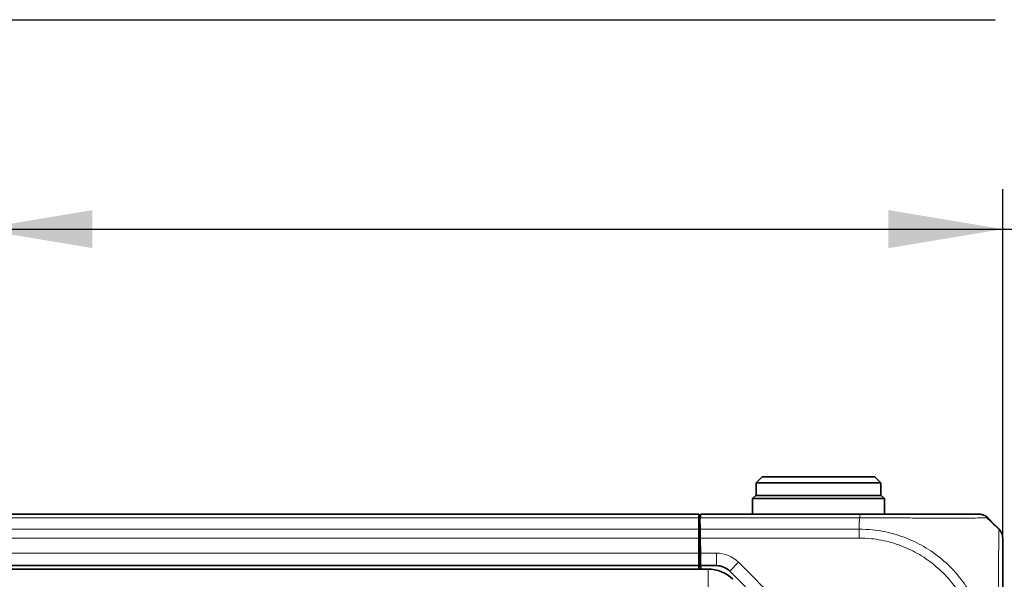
# Model space of a CAD drawing. Header units: millimetres. Extents: x 0 to 1118, y 0 to 864.
# Tile 59 of 86: x 645 to 684, y 225 to 248. Entities that reach past the tile are written whole.
import ezdxf

# ---------------------------------------------------------------- set-up
doc = ezdxf.new("R2010")
doc.units = ezdxf.units.MM
doc.layers.add('ALPHAREV', color=7, linetype='Continuous', lineweight=25)
doc.styles.add('SLDTEXTSTYLE0', font='TXT', dxfattribs={"width": 0.605})
doc.dimstyles.new('SLDDIMSTYLE2', dxfattribs={"dimtxt": 3.175, "dimasz": 4.572, "dimexe": 0, "dimexo": 0.0625, "dimgap": 0.79375, "dimtad": 0, "dimtih": 1, "dimtoh": 1, "dimdec": 1, "dimlfac": 4, "dimrnd": 1e-09, "dimzin": 12, "dimdsep": 46, "dimtxsty": 'SLDTEXTSTYLE0', "dimsah": 1, "dimcen": 0.09, "dimadec": 0, "dimazin": 3, "dimtfac": 1, "dimtofl": 0, "dimtmove": 0, "dimatfit": 3, "dimfxl": 1, "dimfrac": 2, "dimtolj": 1, "dimtzin": 12, "dimarcsym": 0})

# ---------------------------------------------------------------- blocks, each defined once
blk = doc.blocks.new('_D_11')
at = {"layer": 'ALPHAREV'}
for p, q in [((555.691, 241.668), (554.6, 241.668)), ((554.6, 241.668), (554.6, 236.795)), ((561.754, 241.668), (562.846, 241.668)), ((562.846, 241.668), (562.846, 236.795)), ((564.664, 239.231), (567.839, 239.231)), ((567.839, 239.231), (567.839, 186.093)), ((554.6, 236.795), (555.691, 236.795)), ((562.846, 236.795), (561.754, 236.795)), ((572.896, 186.093), (566.239, 186.093)), ((567.839, 132.068), (567.839, 186.093)), ((672.503, 132.068), (566.239, 132.068))]:
    blk.add_line(p, q, dxfattribs=at)
for points in [[(567.839, 186.093), (567.077, 181.521), (568.601, 181.521)], [(567.839, 132.068), (568.601, 136.64), (567.077, 136.64)]]:
    blk.add_solid(points, dxfattribs=at)
at = {"layer": 'ALPHAREV', "char_height": 3.175, "attachment_point": 1, "style": 'SLDTEXTSTYLE0'}
for s, insert in [('216.1', (542.594, 240.888)), ('8.5', (555.691, 240.888))]:
    blk.add_mtext(s, dxfattribs=dict(at, insert=insert))
blk = doc.blocks.new('_D_14')
at = {"layer": 'ALPHAREV'}
for p, q in [((720.735, 241.668), (719.644, 241.668)), ((719.644, 241.668), (719.644, 236.795)), ((726.799, 241.668), (727.89, 241.668)), ((727.89, 241.668), (727.89, 236.795)), ((642.971, 210.768), (642.971, 240.831)), ((683.99, 140.169), (683.99, 240.831)), ((642.971, 239.231), (683.99, 239.231)), ((683.99, 239.231), (706.912, 239.231)), ((719.644, 236.795), (720.735, 236.795)), ((727.89, 236.795), (726.799, 236.795))]:
    blk.add_line(p, q, dxfattribs=at)
for points in [[(642.971, 239.231), (647.543, 238.469), (647.543, 239.993)], [(683.99, 239.231), (679.418, 239.993), (679.418, 238.469)]]:
    blk.add_solid(points, dxfattribs=at)
at = {"layer": 'ALPHAREV', "char_height": 3.175, "attachment_point": 1, "style": 'SLDTEXTSTYLE0'}
for s, insert in [('164.1', (707.638, 240.888)), ('6.5', (720.735, 240.888))]:
    blk.add_mtext(s, dxfattribs=dict(at, insert=insert))

msp = doc.modelspace()

# ---------------------------------------------------------------- linework, layer by layer
at = {"color": 7, "linetype": 'Continuous', "lineweight": 35}
for p, q in [((674.365333, 229.317972), (674.115333, 229.067972)), ((674.115333, 229.067972), (674.115333, 228.567972)), ((679.115333, 229.067972), (674.115333, 229.067972)), ((674.365333, 229.317972), (678.865333, 229.317972)), ((679.115333, 229.067972), (678.865333, 229.317972)), ((679.115333, 228.567972), (679.115333, 229.067972)), ((674.102833, 228.567972), (673.977833, 228.442972)), ((673.977833, 228.442972), (673.977833, 227.817972)), ((676.615333, 228.442972), (673.977833, 228.442972)), ((674.102833, 228.567972), (676.615333, 228.567972)), ((676.615333, 228.567972), (679.127833, 228.567972)), ((679.252833, 228.442972), (676.615333, 228.442972)), ((679.252833, 228.442972), (679.127833, 228.567972)), ((679.252833, 227.817972), (679.252833, 228.442972)), ((671.827833, 227.817972), (487.902833, 227.817972)), ((671.827833, 227.671525), (671.827833, 227.817972)), ((671.827833, 227.214418), (671.827833, 227.671525)), ((671.877833, 227.671525), (671.862934, 227.671525)), ((671.862934, 227.671525), (671.870913, 227.214418)), ((671.892732, 227.671525), (671.877833, 227.671525)), ((671.892732, 227.671525), (671.895288, 227.817972)), ((671.895288, 227.817972), (678.265794, 227.817972)), ((683.547622, 227.510683), (683.843845, 227.21446)), ((671.868233, 227.367972), (671.827833, 227.367972)), ((671.827833, 226.860865), (671.827833, 227.214418)), ((671.877084, 226.860865), (671.870913, 227.214418)), ((671.827833, 226.255472), (671.827833, 226.860865)), ((671.827833, 226.742972), (671.879142, 226.742972)), ((671.877833, 226.817972), (671.876524, 226.742972)), ((671.887652, 226.255472), (671.877084, 226.860865)), ((671.827833, 225.755472), (671.827833, 226.255472)), ((671.88787, 226.242972), (671.827833, 226.242972)), ((671.896379, 225.755472), (671.887652, 226.255472)), ((672.191451, 225.617972), (487.539215, 225.617972)), ((671.827833, 225.755472), (487.902833, 225.755472)), ((671.827833, 225.617972), (671.827833, 225.755472)), ((672.529673, 225.755472), (671.896379, 225.755472)), ((671.896379, 225.755472), (671.898779, 225.617972)), ((678.036759, 220.559046), (673.060003, 225.535802))]:
    msp.add_line(p, q, dxfattribs=at)
at = {"color": 7, "linetype": 'Continuous', "lineweight": 18}
for p, q in [((671.827833, 227.671525), (487.902833, 227.671525)), ((678.268244, 227.671525), (671.892732, 227.671525)), ((678.240333, 227.510639), (678.240333, 227.21446)), ((671.827833, 227.214418), (487.902833, 227.214418)), ((671.870913, 227.214418), (678.240273, 227.214418)), ((671.827833, 226.860865), (487.902833, 226.860865)), ((678.239788, 226.860865), (671.877084, 226.860865)), ((671.877833, 226.817972), (671.877833, 226.742972)), ((671.827833, 226.255472), (487.902833, 226.255472)), ((671.887652, 226.255472), (672.529673, 226.255472)), ((672.529673, 225.755472), (672.529673, 226.255472)), ((671.827833, 225.630472), (487.902833, 225.630472)), ((672.191451, 224.817972), (672.191451, 225.617972)), ((673.060003, 225.535802), (673.413556, 225.889355)), ((673.413556, 225.889355), (678.390312, 220.9126))]:
    msp.add_line(p, q, dxfattribs=at)
at = {"color": 7, "linetype": 'Continuous', "lineweight": 35}
for centre, radius, start in [((683.033226, 227.317972), 0.5, 68.3851377), ((672.191451, 224.217972), 1.4, 45), ((672.529673, 225.005472), 0.75, 45)]:
    msp.add_arc(centre, radius, start, 90, dxfattribs=at)
at = {"color": 7, "linetype": 'Continuous', "lineweight": 18}
msp.add_arc((672.529673, 225.005472), 1.25, 45, 90, dxfattribs=at)
for points, knots in [([(678.240213, 227.510684), (678.241711, 227.513252), (678.25062, 227.528519), (678.260584, 227.582864), (678.265002, 227.633988), (678.268241, 227.671463)], [0, 0, 0, 0, 0.0512388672, 0.304552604, 1, 1, 1, 1]), ([(683.386842, 227.671463), (683.38099, 227.671401), (683.365069, 227.671235), (683.220409, 227.667869), (682.915188, 227.662047), (682.469115, 227.656854), (681.858053, 227.654899), (681.118164, 227.657373), (680.283825, 227.66331), (679.354113, 227.669893), (678.663631, 227.670891), (678.268241, 227.671463)], [0, 0, 0, 0, 0.062705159, 0.170579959, 0.281665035, 0.389428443, 0.500416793, 0.635269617, 0.742284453, 0.852424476, 1, 1, 1, 1]), ([(678.240273, 227.214442), (678.417504, 227.2089), (678.882856, 227.194349), (679.635328, 227.04782), (680.45691, 226.743351), (681.221592, 226.297903), (681.872926, 225.751962), (682.425723, 225.107253), (682.869239, 224.380974), (683.175685, 223.602754), (683.354446, 222.821649), (683.375805, 222.320894), (683.386598, 222.067875)], [0, 0, 0, 0, 0.065796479, 0.172760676, 0.282893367, 0.389756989, 0.499796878, 0.59687078, 0.703946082, 0.814211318, 0.906125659, 1, 1, 1, 1]), ([(683.843874, 222.067875), (683.843895, 222.239877), (683.84395, 222.701871), (683.839693, 223.453617), (683.83226, 224.280918), (683.826368, 225.050812), (683.825156, 225.741891), (683.82842, 226.325484), (683.834494, 226.776699), (683.842107, 227.132828), (683.843142, 227.184473), (683.843742, 227.214442)], [0, 0, 0, 0, 0.063880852, 0.171581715, 0.282524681, 0.390046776, 0.500814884, 0.616212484, 0.727168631, 0.841682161, 1, 1, 1, 1]), ([(683.033032, 222.067445), (683.022836, 222.30027), (683.002446, 222.765885), (682.834305, 223.487923), (682.542542, 224.211317), (682.127983, 224.885011), (681.613617, 225.483858), (681.010108, 225.992914), (680.306323, 226.411287), (679.540795, 226.700282), (678.841783, 226.841998), (678.404893, 226.855603), (678.239788, 226.860744)], [0, 0, 0, 0, 0.0929146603, 0.1858151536, 0.2944776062, 0.4031620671, 0.5002012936, 0.6086253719, 0.7170440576, 0.8255687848, 0.9340808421, 1, 1, 1, 1])]:
    msp.add_open_spline(points, degree=3, knots=knots, dxfattribs=at)
at = {"color": 7, "linetype": 'Continuous', "lineweight": 35}
for points, knots in [([(678.265794, 227.817972), (678.633755, 227.817972), (679.272237, 227.817972), (680.135074, 227.817972), (680.909235, 227.817972), (681.595697, 227.817972), (682.16469, 227.817972), (682.583458, 227.817972), (682.872886, 227.817972), (683.012794, 227.817972), (683.027772, 227.817972), (683.033235, 227.817972)], [0, 0, 0, 0, 0.147652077, 0.256204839, 0.364776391, 0.499588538, 0.608942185, 0.718291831, 0.827741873, 0.937175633, 1, 1, 1, 1]), ([(683.849565, 227.204747), (683.738949, 227.313636), (683.578958, 227.471129), (683.408569, 227.622835), (683.355984, 227.669653)], [0, 0, 0, 0, 0.691384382, 1, 1, 1, 1]), ([(683.386842, 227.671463), (683.400108, 227.658197), (683.444338, 227.613967), (683.496261, 227.562044), (683.53602, 227.522285), (683.545305, 227.513), (683.547206, 227.511099), (683.547586, 227.510719)], [0, 0, 0, 0, 0.245202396, 0.817535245, 0.96068243, 0.992150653, 1, 1, 1, 1]), ([(683.990333, 226.860744), (683.990333, 226.832467), (683.990333, 226.784073), (683.990333, 226.446718), (683.990333, 226.024744), (683.990333, 225.479881), (683.990333, 224.83855), (683.990333, 224.130001), (683.990333, 223.359496), (683.990333, 222.661437), (683.990333, 222.227671), (683.990333, 222.067445)], [0, 0, 0, 0, 0.158412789, 0.271113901, 0.383835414, 0.499189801, 0.608333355, 0.717477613, 0.826751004, 0.936004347, 1, 1, 1, 1])]:
    msp.add_open_spline(points, degree=3, knots=knots, dxfattribs=at)
at = {"color": 7, "linetype": 'Continuous', "lineweight": 18}
for points in [[(678.268241, 227.671463), (678.268037, 227.693314), (678.26763, 227.737018), (678.267018, 227.782479), (678.266406, 227.812426), (678.265998, 227.816123), (678.265794, 227.817972)], [(678.240273, 227.214502), (678.240232, 227.190036), (678.240152, 227.141103), (678.240031, 227.053278), (678.239909, 226.95902), (678.239829, 226.893503), (678.239788, 226.860744)]]:
    msp.add_open_spline(points, degree=3, dxfattribs=at)
at = {"color": 7, "linetype": 'Continuous', "lineweight": 35}
for points in [[(683.386842, 227.671463), (683.362385, 227.693314), (683.313471, 227.737018), (683.225684, 227.782479), (683.131469, 227.812426), (683.06598, 227.816123), (683.033235, 227.817972)], [(683.843887, 227.214418), (683.86573, 227.189963), (683.909416, 227.141051), (683.954858, 227.053277), (683.984791, 226.95908), (683.988486, 226.893603), (683.990333, 226.860865)]]:
    msp.add_open_spline(points, degree=3, dxfattribs=at)
at = {"layer": 'ALPHAREV'}
msp.add_line((458.146936, 247.617972), (683.683701, 247.617972), dxfattribs=at)

# ---------------------------------------------------------------- dimensions: what is measured, and where the dimension line sits
dim = msp.add_linear_dim(base=(567.839254, 186.092972), p1=(674.102833, 132.067972), p2=(574.495931, 186.092972), angle=90, dimstyle='SLDDIMSTYLE2', dxfattribs=at)
dim.commit()
dim.dimension.update_dxf_attribs({"geometry": '_D_11', "text_midpoint": (567.839254, 239.231175), "dimtype": 160})
dim = msp.add_linear_dim(base=(642.970931, 239.231175), p1=(683.990333, 138.568499), p2=(642.970931, 209.167972), dimstyle='SLDDIMSTYLE2', dxfattribs=at)
dim.commit()
dim.dimension.update_dxf_attribs({"geometry": '_D_14', "text_midpoint": (718.310006, 239.231175), "dimtype": 160})

doc.saveas('drawing.dxf')
